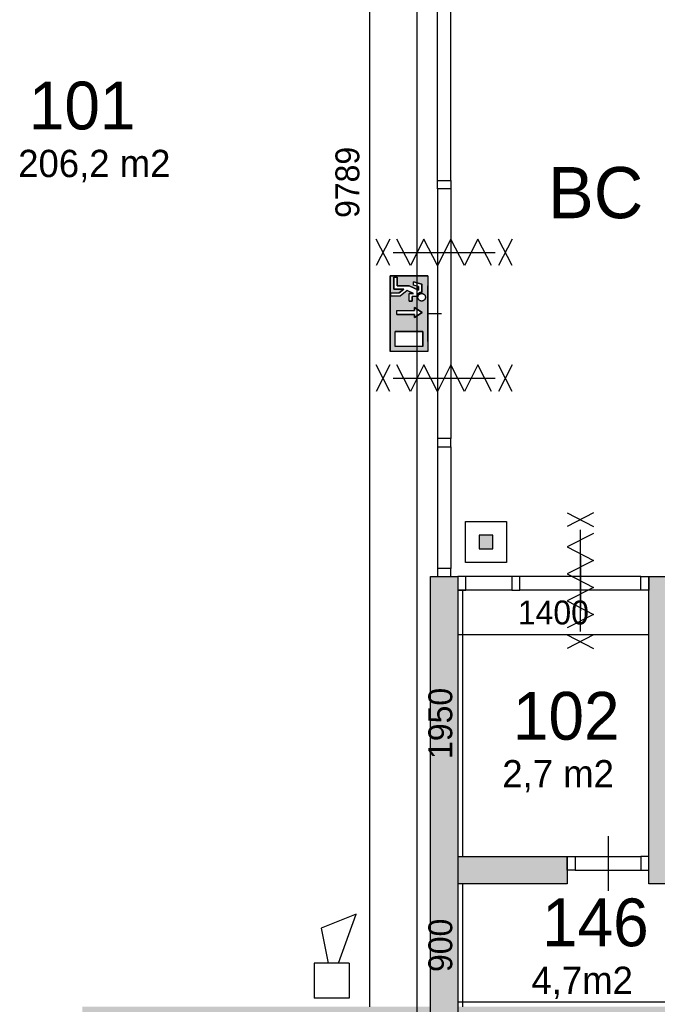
# Model space of a CAD drawing. Extents: x 126249 to 198477, y 373 to 102273.
# Tile 13 of 54: x 156539 to 161210, y 20307 to 27517. Entities that reach past the tile are written whole.
import ezdxf

# ---------------------------------------------------------------- set-up
doc = ezdxf.new("R2010")
doc.units = 0
doc.header["$MEASUREMENT"] = 0
doc.header["$PDMODE"] = 35
doc.header["$PDSIZE"] = -0.5
doc.layers.get('0').update_dxf_attribs({"linetype": 'CONTINUOUS'})
doc.layers.get('DEFPOINTS').update_dxf_attribs({"linetype": 'CONTINUOUS'})
for name, color, linetype in [('-05$RESERVE', 252, 'CONTINUOUS'), ('AL00---_BRANDBEVEILIGING', 252, 'CONTINUOUS'), ('AL22----_BINNENWAND', 252, 'CONTINUOUS'), ('AL32----_BINNENKOZIJN', 252, 'CONTINUOUS'), ('AM$1A---_MAATVOERING', 252, 'CONTINUOUS'), ('Brandweer', 252, 'CONTINUOUS'), ('COMPARTIMENTERING', 252, 'CONTINUOUS'), ('LAYER01', 252, 'CONTINUOUS'), ('M2', 252, 'CONTINUOUS'), ('OMPARTIMENTERING', 252, 'CONTINUOUS'), ('UNUSEDHATCH', 252, 'CONTINUOUS')]:
    doc.layers.add(name, color=color, linetype=linetype)
doc.styles.add('B-01', font='b-gbp')
doc.dimstyles.new('BBA_STAND', dxfattribs={"dimtxt": 175, "dimasz": 1, "dimexe": 1, "dimexo": 0.001, "dimgap": 75, "dimtad": 1, "dimdec": 0, "dimzin": 0, "dimdsep": 46, "dimtxsty": 'B-01', "dimblk": 'NONE', "dimblk1": 'NONE', "dimblk2": 'PIJL1', "dimcen": 1, "dimse1": 1, "dimse2": 1, "dimclrd": 256, "dimclre": 1, "dimclrt": 256, "dimadec": 0, "dimazin": 0, "dimtfac": 1, "dimtdec": 0, "dimtmove": 0, "dimatfit": 0, "dimldrblk": 'PIJL1', "dimfxl": 1, "dimtolj": 1, "dimtzin": 0, "dimarcsym": 0})

# ---------------------------------------------------------------- blocks, each defined once
blk = doc.blocks.new('*D168')
at = {"layer": 'AM$1A---_MAATVOERING', "lineweight": -2, "transparency": 16777216}
blk.add_line((159103.4, 20289), (159103.4, 30078.1), dxfattribs=at)
at = {"layer": 'DEFPOINTS', "color": 0, "transparency": 16777216}
for p in [(158273.8, 30078.1), (159103.4, 30078.1), (158273.8, 20289)]:
    blk.add_point(p, dxfattribs=at)
at = {"layer": 'AM$1A---_MAATVOERING', "transparency": 16777216, "insert": (158940.9, 26325.5), "char_height": 175, "attachment_point": 5, "rotation": 90, "style": 'B-01'}
blk.add_mtext('\\A1;9789', dxfattribs=at)
blk = doc.blocks.new('_None')
blk = doc.blocks.new('PIJL1')
at = {"color": 1, "linetype": 'ByBlock'}
blk.add_line((0, 82.6), (0, -82.6), dxfattribs=at)
blk.add_solid([(-100, 16.7), (-100, -16.7), (0, 0)], dxfattribs=at)
blk = doc.blocks.new('*D200')
at = {"layer": 'AM$1A---_MAATVOERING', "lineweight": -2, "transparency": 16777216}
blk.add_line((159784.4, 21389), (159784.4, 23339.2), dxfattribs=at)
at = {"layer": 'DEFPOINTS', "color": 0, "transparency": 16777216}
for p in [(159784.4, 23339.2), (159863.4, 23339.2), (159863.4, 21389)]:
    blk.add_point(p, dxfattribs=at)
at = {"layer": 'AM$1A---_MAATVOERING', "transparency": 16777216, "insert": (159621.9, 22364.1), "char_height": 175, "attachment_point": 5, "rotation": 90, "style": 'B-01'}
blk.add_mtext('\\A1;1950', dxfattribs=at)
blk = doc.blocks.new('*D201')
at = {"layer": 'AM$1A---_MAATVOERING', "lineweight": -2, "transparency": 16777216}
blk.add_line((161148.8, 23012.5), (159748.8, 23012.5), dxfattribs=at)
at = {"layer": 'DEFPOINTS', "color": 0, "transparency": 16777216}
for p in [(159748.8, 23127.5), (161148.8, 23127.5), (159748.8, 23012.5)]:
    blk.add_point(p, dxfattribs=at)
at = {"layer": 'AM$1A---_MAATVOERING', "transparency": 16777216, "insert": (160448.8, 23175), "char_height": 175, "attachment_point": 5, "style": 'B-01'}
blk.add_mtext('\\A1;1400', dxfattribs=at)
blk = doc.blocks.new('*D202')
at = {"layer": 'AM$1A---_MAATVOERING', "lineweight": -2, "transparency": 16777216}
blk.add_line((159748.8, 20325.5), (164948.8, 20325.5), dxfattribs=at)
at = {"layer": 'DEFPOINTS', "color": 0, "transparency": 16777216}
for p in [(159748.8, 20415.5), (164948.8, 20415.5), (164948.8, 20325.5)]:
    blk.add_point(p, dxfattribs=at)
at = {"layer": 'AM$1A---_MAATVOERING', "transparency": 16777216, "insert": (162824.4, 20488), "char_height": 175, "attachment_point": 5, "style": 'B-01'}
blk.add_mtext('\\A1;5200', dxfattribs=at)
blk = doc.blocks.new('*D203')
at = {"layer": 'AM$1A---_MAATVOERING', "lineweight": -2, "transparency": 16777216}
blk.add_line((159784.4, 20289), (159784.4, 21189), dxfattribs=at)
at = {"layer": 'DEFPOINTS', "color": 0, "transparency": 16777216}
for p in [(159784.4, 21189), (159926.4, 21189), (159926.4, 20289)]:
    blk.add_point(p, dxfattribs=at)
at = {"layer": 'AM$1A---_MAATVOERING', "transparency": 16777216, "insert": (159621.9, 20739), "char_height": 175, "attachment_point": 5, "rotation": 90, "style": 'B-01'}
blk.add_mtext('\\A1;900', dxfattribs=at)

msp = doc.modelspace()

# ---------------------------------------------------------------- hatches: boundary and pattern name
at = {"layer": 'AL00---_BRANDBEVEILIGING'}
msp.add_hatch(color=256, dxfattribs=at).paths.add_polyline_path([(159905.2, 23742), (159905.2, 23642), (160005.2, 23642), (160005.2, 23742)])
at = {"layer": 'COMPARTIMENTERING'}
h = msp.add_hatch(color=256, dxfattribs=at)
h.paths.add_polyline_path([(159431.4, 25358.7), (159431.4, 25335.6), (159474.3, 25364.2), (159530.2, 25364.2), (159530.2, 25086.8), (159252.8, 25086.8), (159252.8, 25641.6), (159530.2, 25641.6), (159530.2, 25364.2), (159474.3, 25364.2), (159486.9, 25372.6), (159431.4, 25409.6), (159431.4, 25386.4), (159301.9, 25386.4), (159301.9, 25358.7)])
h.paths.add_polyline_path([(159289.8, 25234.7), (159289.8, 25123.8), (159493.2, 25123.8), (159493.2, 25234.7)], flags=16)
h.paths.add_polyline_path([(159391.5, 25456.7), (159414.6, 25456.7), (159414.6, 25489.1), (159448.2, 25489.1), (159448.2, 25489.5), (159448.3, 25489.9), (159448.3, 25490.3), (159448.4, 25490.7), (159448.5, 25491), (159448.8, 25492.5), (159449.8, 25495.8), (159450.3, 25497.3), (159453, 25502.9), (159453.4, 25503.5), (159457.8, 25509.3), (159458, 25509.5), (159461.5, 25512.7), (159462, 25513.1), (159467.2, 25516.4), (159467.6, 25516.6), (159477.2, 25519.9), (159477.5, 25519.9), (159484.9, 25520.6), (159484, 25520.6), (159484, 25581.5), (159423.9, 25596.6), (159423.9, 25572.7), (159460.9, 25563.5), (159460.9, 25536.6), (159392.4, 25567.7), (159303.7, 25567.7), (159303.7, 25632.4), (159280.5, 25632.4), (159280.5, 25544.5), (159354.5, 25544.5), (159318.8, 25516.8), (159257.4, 25516.8), (159257.4, 25493.7), (159326.8, 25493.7), (159378, 25533.6), (159425.1, 25512.2), (159391.5, 25512.2)], flags=16)
h.paths.add_polyline_path([(159470.4, 25460.3), (159471.2, 25459.7), (159470.9, 25459.9), (159475.9, 25457.7), (159479.5, 25457.1), (159480.5, 25456.8), (159479.9, 25456.9), (159485.6, 25456.5), (159487, 25456.8), (159492.1, 25457.7), (159498.4, 25460.5), (159500.8, 25462.4), (159501.4, 25462.8), (159501.1, 25462.5), (159504.9, 25465.8), (159506, 25467.5), (159508.6, 25471.3), (159511.1, 25477.6), (159511.9, 25484.4), (159511.1, 25491.2), (159508.5, 25498), (159507.2, 25499.6), (159504.7, 25503.2), (159501.8, 25505.7), (159499.8, 25507.6), (159498.6, 25508.1), (159493.4, 25510.7), (159486.7, 25512.2), (159479.7, 25512.1), (159478.7, 25511.7), (159473.3, 25510.2), (159470.5, 25508.6), (159469.2, 25508.1), (159469.7, 25508.3), (159465.2, 25505.1), (159463.1, 25502.7), (159462.6, 25502.2), (159463, 25502.6), (159460, 25498.8), (159458.9, 25496.2), (159458.8, 25496.1), (159458.8, 25496.2), (159458.8, 25496.1), (159457.3, 25492.6), (159456.1, 25485.8), (159456.6, 25479), (159458.8, 25472.3), (159460, 25470.5), (159462.4, 25466.7), (159467.4, 25462)], flags=16)
at = {"layer": 'UNUSEDHATCH'}
h = msp.add_hatch(color=256, dxfattribs=at)
h.paths.add_polyline_path([(159748.8, 20289), (159748.8, 20189), (164948.8, 20189), (164948.8, 20289)])
h.paths.add_polyline_path([(159748.8, 23439), (159548.8, 23439), (159548.8, 20289), (159548.8, 20289), (159548.8, 20189), (159748.8, 20189), (159748.8, 20289)])
h.paths.add_polyline_path([(160548.8, 21189), (160548.8, 21389), (159748.8, 21389), (159748.8, 21189)])
h.paths.add_polyline_path([(161348.8, 21389), (161348.8, 23439), (161148.8, 23439), (161148.8, 23339.2), (161148.8, 21189), (164948.8, 21189), (164948.8, 21389)])
h.paths.add_polyline_path([(159598.8, 17758.5), (159698.8, 17758.5), (159698.8, 20189), (159598.8, 20189)])
h.paths.add_polyline_path([(159698.8, 17388.4), (159598.8, 17388.4), (159598.8, 14973.5), (158099, 14973.5), (158099, 14873.5), (159699.5, 14873.5), (160952.3, 14873.5), (160952.3, 14073.5), (161052.3, 14073.5), (161052.3, 14973.5), (159698.8, 14973.5)])
h.paths.add_polyline_path([(156998.8, 14223.5), (157098.8, 14223.5), (157098.8, 18889), (156998.8, 18889)])
h.paths.add_polyline_path([(159548.8, 20189), (159548.8, 20289), (156998.8, 20289), (156998.8, 20189), (157098.7, 20189), (157098.8, 20189)])

# ---------------------------------------------------------------- linework, layer by layer
at = {"layer": '-05$RESERVE'}
msp.add_line((159530.2, 25161), (159530.2, 25567.4), dxfattribs=at)
at = {"layer": 'AL00---_BRANDBEVEILIGING'}
msp.add_lwpolyline([(159805.2, 23542.1), (159805.2, 23842), (160105.2, 23842), (160105.2, 23542), (159805.2, 23542)], dxfattribs=at)
msp.add_lwpolyline([(159905.2, 23642), (160005.2, 23642), (160005.2, 23742), (159905.2, 23742)], close=True, dxfattribs=at)
at = {"layer": 'AL22----_BINNENWAND'}
for points in [[(159548.8, 20189), (159548.8, 23439)], [(159548.8, 23439), (159748.8, 23439)], [(159748.8, 23439), (159748.8, 20189)], [(161148.8, 21189), (161148.8, 23439)], [(161148.8, 23439), (161348.8, 23439)], [(159748.8, 21389), (160548.8, 21389)], [(160548.8, 21389), (160548.8, 21189)], [(160548.8, 21189), (159748.8, 21189)], [(164948.8, 21189), (161148.8, 21189)]]:
    msp.add_lwpolyline(points, dxfattribs=at)
at = {"layer": 'AL32----_BINNENKOZIJN', "ltscale": 10}
for p, q in [((159599, 26339.1), (159599, 28128.7)), ((159698.8, 26339.1), (159698.8, 28128.7)), ((159599, 24389.3), (159599, 23498.7)), ((159698.8, 24389.3), (159698.8, 23498.7)), ((160144.1, 23439), (159748.8, 23439)), ((160144.1, 23339.2), (159748.8, 23339.2))]:
    msp.add_line(p, q, dxfattribs=at)
at = {"layer": 'AL32----_BINNENKOZIJN'}
msp.add_line((159630, 25364.2), (159530.2, 25364.2), dxfattribs=at)
for points in [[(159698.8, 26339.1), (159698.8, 26279.3), (159599, 26279.3), (159599, 26339.1)], [(159698.8, 24389.3), (159698.8, 24449.1), (159599, 24449.1), (159599, 24389.3)], [(159698.8, 23439), (159698.8, 23498.7), (159599, 23498.7), (159599, 23439)], [(159748.8, 23339.2), (159808.6, 23339.2), (159808.6, 23439), (159748.8, 23439)], [(160144.1, 23339.2), (160203.8, 23339.2), (160203.8, 23439), (160144.1, 23439)], [(161148.8, 23339.2), (161089.1, 23339.2), (161089.1, 23439), (161148.8, 23439)], [(160548.8, 21389), (160608.8, 21389), (160608.8, 21289), (160548.8, 21289)], [(161148.8, 21389), (161089.1, 21389), (161089.1, 21289.2), (161148.8, 21289.2)]]:
    msp.add_lwpolyline(points, close=True, dxfattribs=at)
for points in [[(159599, 26279.3), (159599, 25364.2)], [(159698.8, 26279.3), (159698.8, 25364.2)], [(159599, 25364.2), (159599, 24449.1)], [(159698.8, 25364.2), (159698.8, 24449.1)], [(159448.8, 24891.7), (159648.8, 24891.7), (159848.8, 24891.7)], [(160644.6, 23589.2), (160644.6, 23389.2), (160644.6, 23189.2)], [(160646.5, 23589.2), (160646.5, 23389.2), (160646.5, 23189.2)], [(161089.1, 23439), (160203.8, 23439)], [(161089.1, 23339.2), (160203.8, 23339.2)], [(160849, 21539), (160849, 21339), (160849, 21139)], [(160608.8, 21389), (161089.1, 21389)], [(160608.8, 21289), (161089.1, 21289.2)]]:
    msp.add_lwpolyline(points, dxfattribs=at)
at = {"layer": 'Brandweer'}
for p, q in [((159252.8, 25641.6), (159252.8, 25086.8)), ((159530.2, 25641.6), (159252.8, 25641.6)), ((159280.5, 25632.4), (159280.5, 25544.5)), ((159303.7, 25632.4), (159280.5, 25632.4)), ((159303.7, 25567.7), (159303.7, 25632.4)), ((159484, 25581.5), (159423.9, 25596.6)), ((159423.9, 25572.7), (159423.9, 25596.6)), ((159530.2, 25641.6), (159530.2, 25086.8)), ((159280.5, 25544.5), (159354.5, 25544.5)), ((159392.4, 25567.7), (159303.7, 25567.7)), ((159354.5, 25544.5), (159318.8, 25516.8)), ((159378.2, 25533.7), (159326.8, 25493.7)), ((159425.1, 25512.2), (159378, 25533.6)), ((159460.9, 25536.6), (159392.4, 25567.7)), ((159460.9, 25563.5), (159423.9, 25572.7)), ((159460.9, 25563.5), (159460.9, 25536.6)), ((159484, 25520.5), (159484, 25581.5)), ((159257.4, 25516.8), (159318.8, 25516.8)), ((159257.4, 25493.7), (159257.4, 25516.8)), ((159326.8, 25493.7), (159257.4, 25493.7)), ((159425.1, 25512.2), (159391.5, 25512.2)), ((159391.5, 25456.7), (159391.5, 25512.2)), ((159391.5, 25456.7), (159414.6, 25456.7)), ((159414.6, 25456.7), (159414.6, 25489.1)), ((159448.2, 25489.1), (159414.6, 25489.1)), ((159301.9, 25386.4), (159431.4, 25386.4)), ((159431.4, 25409.6), (159431.4, 25386.4)), ((159486.9, 25372.6), (159431.4, 25409.6)), ((159301.9, 25358.7), (159431.4, 25358.7)), ((159431.4, 25335.6), (159486.9, 25372.6)), ((159431.4, 25358.7), (159431.4, 25335.6)), ((159289.8, 25123.8), (159289.8, 25234.7)), ((159493.2, 25234.7), (159289.8, 25234.7)), ((159493.2, 25123.8), (159493.2, 25234.7)), ((159493.2, 25123.8), (159289.8, 25123.8)), ((159530.2, 25086.8), (159252.8, 25086.8)), ((159004, 20968), (158747.5, 20865.4)), ((158875.8, 20609), (159004, 20968)), ((158747.5, 20865.4), (158798.8, 20609)), ((158696.2, 20609), (158696.2, 20352.5)), ((158952.7, 20609), (158696.2, 20609)), ((158952.7, 20609), (158952.7, 20352.5)), ((158952.7, 20352.5), (158696.2, 20352.5))]:
    msp.add_line(p, q, dxfattribs=at)
for points in [[(159251.3, 25716.5), (159151.3, 25910)], [(159251.3, 25910), (159151.3, 25716.5)], [(159995.3, 25716.5), (159896.3, 25910), (159797.3, 25716.5), (159698.3, 25910), (159599.3, 25716.5), (159500.3, 25910), (159401.3, 25716.5), (159302.3, 25910)], [(160146.3, 25716.5), (160046.3, 25910)], [(160146.3, 25910), (160046.3, 25716.5)], [(159276.3, 25813.2), (160021.3, 25813.2)], [(159252.8, 25641.6), (159530.2, 25641.6), (159530.2, 25086.8), (159252.8, 25086.8), (159252.8, 25641.6)], [(159280.5, 25632.4), (159303.7, 25632.4), (159303.7, 25567.7), (159392.4, 25567.7), (159460.9, 25536.6), (159460.9, 25563.5), (159423.9, 25572.7), (159423.9, 25596.6), (159484, 25581.5), (159484, 25520.5), (159478.1, 25520.1), (159475.7, 25519.6), (159473.1, 25518.9), (159470.4, 25517.9), (159466.9, 25516.2), (159464.1, 25514.6), (159462.3, 25513.3), (159460, 25511.4), (159458.1, 25509.6), (159455.6, 25506.8), (159453.7, 25504), (159451.9, 25501), (159450.5, 25498.1), (159449.2, 25494), (159448.5, 25491), (159447.8, 25489.1), (159414.6, 25489.1), (159414.6, 25456.7), (159391.5, 25456.7), (159391.5, 25512.2), (159425.1, 25512.2), (159378, 25533.6), (159326.8, 25493.7), (159257.4, 25493.7), (159257.4, 25516.8), (159318.8, 25516.8), (159354.5, 25544.5), (159280.5, 25544.5), (159280.5, 25632.4)], [(159484, 25520.5), (159483.6, 25520.5), (159483.2, 25520.5), (159482.8, 25520.5), (159482.4, 25520.5), (159482, 25520.5), (159481.5, 25520.5), (159481.1, 25520.4), (159480.7, 25520.4), (159480.3, 25520.4), (159479.9, 25520.3), (159479.5, 25520.3), (159479.1, 25520.2), (159478.7, 25520.2), (159478.3, 25520.1), (159477.9, 25520), (159477.5, 25520), (159477.1, 25519.9), (159476.7, 25519.8), (159476.3, 25519.7), (159475.9, 25519.6), (159475.5, 25519.5), (159475.1, 25519.4), (159474.7, 25519.3), (159474.3, 25519.2), (159473.9, 25519.1), (159473.6, 25519), (159473.2, 25518.9), (159472.8, 25518.8), (159472.4, 25518.6), (159472, 25518.5), (159471.6, 25518.4), (159471.2, 25518.2), (159470.9, 25518.1), (159470.5, 25517.9), (159470.1, 25517.8), (159469.7, 25517.6), (159469.4, 25517.5), (159469, 25517.3), (159468.6, 25517.1), (159468.3, 25516.9), (159467.9, 25516.8), (159467.5, 25516.6), (159467.2, 25516.4), (159466.8, 25516.2), (159466.4, 25516), (159466.1, 25515.8), (159465.7, 25515.6), (159465.4, 25515.4), (159465, 25515.2), (159464.7, 25515), (159464.4, 25514.7), (159464, 25514.5), (159463.7, 25514.3), (159463.3, 25514.1), (159463, 25513.8), (159462.7, 25513.6), (159462.4, 25513.3), (159462, 25513.1), (159461.7, 25512.9), (159461.4, 25512.6), (159461.1, 25512.3), (159460.8, 25512.1), (159460.4, 25511.8), (159460.1, 25511.6), (159459.8, 25511.3), (159459.5, 25511), (159459.2, 25510.7), (159458.9, 25510.4), (159458.7, 25510.2), (159458.4, 25509.9), (159458.1, 25509.6), (159457.8, 25509.3), (159457.5, 25509), (159457.2, 25508.7), (159457, 25508.4), (159456.7, 25508.1), (159456.4, 25507.8), (159456.2, 25507.5), (159455.9, 25507.2), (159455.7, 25506.8), (159455.4, 25506.5), (159455.2, 25506.2), (159454.9, 25505.9), (159454.7, 25505.5), (159454.4, 25505.2), (159454.2, 25504.9), (159454, 25504.5), (159453.8, 25504.2), (159453.5, 25503.9), (159453.3, 25503.5), (159453.1, 25503.2), (159452.9, 25502.8), (159452.7, 25502.5), (159452.5, 25502.1), (159452.3, 25501.8), (159452.1, 25501.4), (159451.9, 25501), (159451.7, 25500.7), (159451.5, 25500.3), (159451.4, 25499.9), (159451.2, 25499.6), (159451, 25499.2), (159450.9, 25498.8), (159450.7, 25498.5), (159450.6, 25498.1), (159450.4, 25497.7), (159450.3, 25497.3), (159450.1, 25496.9), (159450, 25496.6), (159449.8, 25496.2), (159449.7, 25495.8), (159449.6, 25495.4), (159449.5, 25495), (159449.3, 25494.6), (159449.2, 25494.2), (159449.1, 25493.8), (159449, 25493.4), (159448.9, 25493.1), (159448.8, 25492.7), (159448.7, 25492.3), (159448.6, 25491.9), (159448.6, 25491.5), (159448.5, 25491.1), (159448.4, 25490.7), (159448.3, 25490.3), (159448.3, 25489.9), (159448.2, 25489.5), (159448.2, 25489.1)], [(159503.6, 25464.8), (159502.6, 25463.9), (159501.6, 25463), (159500.5, 25462.1), (159499.4, 25461.4), (159498.3, 25460.6), (159497.1, 25460), (159495.8, 25459.3), (159494.6, 25458.8), (159493.3, 25458.3), (159492, 25457.9), (159490.7, 25457.5), (159489.4, 25457.2), (159488.1, 25457), (159486.7, 25456.8), (159485.3, 25456.7), (159484, 25456.7), (159482.6, 25456.7), (159481.3, 25456.8), (159479.9, 25457), (159478.6, 25457.2), (159477.2, 25457.5), (159475.9, 25457.9), (159474.6, 25458.3), (159473.4, 25458.8), (159472.1, 25459.3), (159470.9, 25460), (159469.7, 25460.6), (159468.6, 25461.4), (159467.5, 25462.1), (159466.4, 25463), (159465.4, 25463.9), (159464.4, 25464.8), (159463.4, 25465.8), (159462.5, 25466.8), (159461.7, 25467.9), (159460.9, 25469), (159460.2, 25470.2), (159459.5, 25471.4), (159458.9, 25472.6), (159458.4, 25473.8), (159457.9, 25475.1), (159457.4, 25476.4), (159457.1, 25477.7), (159456.8, 25479), (159456.5, 25480.4), (159456.4, 25481.7), (159456.3, 25483.1), (159456.2, 25484.4), (159456.3, 25485.8), (159456.4, 25487.2), (159456.5, 25488.5), (159456.8, 25489.8), (159457.1, 25491.2), (159457.4, 25492.5), (159457.9, 25493.8), (159458.4, 25495), (159458.9, 25496.3), (159459.5, 25497.5), (159460.2, 25498.7), (159460.9, 25499.8), (159461.7, 25501), (159462.5, 25502), (159463.4, 25503.1), (159464.4, 25504), (159465.4, 25505), (159466.4, 25505.9), (159467.5, 25506.7), (159468.6, 25507.5), (159469.7, 25508.2), (159470.9, 25508.9), (159472.1, 25509.5), (159473.4, 25510.1), (159474.6, 25510.6), (159475.9, 25511), (159477.2, 25511.3), (159478.6, 25511.6), (159479.9, 25511.9), (159481.3, 25512), (159482.6, 25512.1), (159484, 25512.2), (159485.3, 25512.1), (159486.7, 25512), (159488.1, 25511.9), (159489.4, 25511.6), (159490.7, 25511.3), (159492, 25511), (159493.3, 25510.6), (159494.6, 25510.1), (159495.8, 25509.5), (159497.1, 25508.9), (159498.3, 25508.2), (159499.4, 25507.5), (159500.5, 25506.7), (159501.6, 25505.9), (159502.6, 25505), (159503.6, 25504), (159504.5, 25503.1), (159505.4, 25502), (159506.3, 25501), (159507.1, 25499.8), (159507.8, 25498.7), (159508.5, 25497.5), (159509.1, 25496.3), (159509.6, 25495), (159510.1, 25493.8), (159510.5, 25492.5), (159510.9, 25491.2), (159511.2, 25489.8), (159511.4, 25488.5), (159511.6, 25487.1), (159511.7, 25485.8), (159511.7, 25484.4), (159511.7, 25483.1), (159511.6, 25481.7), (159511.4, 25480.4), (159511.2, 25479), (159510.9, 25477.7), (159510.5, 25476.4), (159510.1, 25475.1), (159509.6, 25473.8), (159509.1, 25472.6), (159508.5, 25471.4), (159507.8, 25470.2), (159507.1, 25469), (159506.3, 25467.9), (159505.4, 25466.8), (159504.5, 25465.8), (159503.6, 25464.8)], [(159488.1, 25511.9), (159492.7, 25510.8), (159497.8, 25508.5), (159501.7, 25505.8), (159504.2, 25503.4), (159507.2, 25499.7), (159509.3, 25495.8), (159511.1, 25490.1), (159511.7, 25482.8), (159510.6, 25476.5), (159509, 25472.5), (159507.9, 25470.3), (159506.1, 25467.7), (159504.3, 25465.6), (159500.9, 25462.5), (159497.4, 25460.1), (159493.1, 25458.2), (159487.3, 25456.9), (159483.1, 25456.7), (159479.6, 25457), (159473.9, 25458.6), (159470.5, 25460.2), (159466.2, 25463.2), (159462, 25467.5), (159460.1, 25470.4), (159458, 25474.8), (159456.8, 25479.1), (159456.3, 25485.8), (159457.3, 25491.9), (159458.8, 25496.1), (159460.6, 25499.4), (159463, 25502.6), (159466.4, 25505.9), (159470.4, 25508.6), (159473.7, 25510.2), (159477.9, 25511.5), (159480.7, 25512), (159485.3, 25512.1), (159488.1, 25511.9)], [(159301.9, 25358.7), (159301.9, 25386.4), (159431.4, 25386.4), (159431.4, 25409.6), (159486.9, 25372.6), (159431.4, 25335.6), (159431.4, 25358.7), (159301.9, 25358.7)], [(159289.8, 25234.7), (159493.2, 25234.7), (159493.2, 25123.8), (159289.8, 25123.8), (159289.8, 25234.7)], [(159251.3, 24794.9), (159151.3, 24988.5)], [(159251.3, 24988.5), (159151.3, 24794.9)], [(159995.3, 24794.9), (159896.3, 24988.5), (159797.3, 24794.9), (159698.3, 24988.5), (159599.3, 24794.9), (159500.3, 24988.5), (159401.3, 24794.9), (159302.3, 24988.5)], [(160146.3, 24794.9), (160046.3, 24988.5)], [(160146.3, 24988.5), (160046.3, 24794.9)], [(159276.3, 24891.7), (160021.3, 24891.7)], [(159276.3, 24891.7), (160021.3, 24891.7)], [(160549.7, 23906.7), (160743.2, 23806.7)], [(160743.2, 23906.7), (160549.7, 23806.7)], [(160743.2, 23755.7), (160549.7, 23656.7), (160743.2, 23557.7), (160549.7, 23458.7), (160743.2, 23359.7), (160549.7, 23260.7), (160743.2, 23161.7), (160549.7, 23062.7)], [(160646.5, 23036.7), (160646.5, 23781.7)], [(160646.5, 23036.7), (160646.5, 23781.7)], [(160549.7, 23011.7), (160743.2, 22911.7)], [(160743.2, 23011.7), (160549.7, 22911.7)]]:
    msp.add_lwpolyline(points, dxfattribs=at)
msp.add_lwpolyline([(159484, 25520.5), (159477.3, 25519.9), (159467.3, 25516.5), (159461.9, 25513), (159457.9, 25509.4), (159453.2, 25503.3), (159450.1, 25496.9), (159448.7, 25492.1), (159447.8, 25489.1), (159414.6, 25489.1), (159414.6, 25456.7), (159391.5, 25456.7), (159391.5, 25512.2), (159425.1, 25512.2), (159378, 25533.6), (159326.8, 25493.7), (159257.4, 25493.7), (159257.4, 25516.8), (159318.8, 25516.8), (159354.5, 25544.5), (159280.5, 25544.5), (159280.5, 25632.4), (159303.7, 25632.4), (159303.7, 25567.7), (159392.4, 25567.7), (159460.9, 25536.6), (159460.9, 25563.5), (159423.9, 25572.7), (159423.9, 25596.6), (159484, 25581.5)], close=True, dxfattribs=at)
at = {"layer": 'OMPARTIMENTERING', "ltscale": 800}
msp.add_line((159448.8, 36673.5), (159448.8, 20089), dxfattribs=at)

# ---------------------------------------------------------------- texts
at = {"layer": 'LAYER01', "style": 'B-01'}
for s, height, p in [('101', 350, (156606.5, 26713.4)), ('BC D1', 375, (160410.1, 26063.3)), ('102', 350, (160152.7, 22244.8)), ('146', 350, (160366, 20732.1))]:
    msp.add_text(s, height=height, rotation=0, dxfattribs=at).set_placement(p)
at = {"layer": 'M2', "char_height": 200, "attachment_point": 1, "style": 'B-01'}
for s, insert, width in [('206,2 m2', (156528.5, 26564.2), 2373.302), ('2,7 m2', (160074.7, 22095.6), 1805), ('4,7m2', (160288, 20582.9), 1805)]:
    msp.add_mtext(s, dxfattribs=dict(at, insert=insert, width=width))

# ---------------------------------------------------------------- dimensions: what is measured, and where the dimension line sits
at = {"layer": 'AM$1A---_MAATVOERING'}
dim = msp.add_linear_dim(base=(159103.4, 30078.1), p1=(158273.8, 20289), p2=(158273.8, 30078.1), angle=270, dimstyle='BBA_STAND', dxfattribs=at)
dim.commit()
dim.dimension.update_dxf_attribs({"geometry": '*D168', "text_midpoint": (159103.4, 26325.5), "dimtype": 160})
for base, p1, p2, picture, middle in [((159784.4, 23339.2), (159863.4, 21389), (159863.4, 23339.2), '*D200', (159621.9, 22364.1)), ((159784.4, 21189), (159926.4, 20289), (159926.4, 21189), '*D203', (159621.9, 20739))]:
    dim = msp.add_linear_dim(base=base, p1=p1, p2=p2, angle=270, dimstyle='BBA_STAND', dxfattribs=at)
    dim.commit()
    dim.dimension.update_dxf_attribs({"geometry": picture, "text_midpoint": middle})
dim = msp.add_linear_dim(base=(159748.8, 23012.5), p1=(161148.8, 23127.5), p2=(159748.8, 23127.5), dimstyle='BBA_STAND', dxfattribs=at)
dim.commit()
dim.dimension.update_dxf_attribs({"geometry": '*D201', "text_midpoint": (160448.8, 23175)})
dim = msp.add_linear_dim(base=(164948.8, 20325.5), p1=(159748.8, 20415.5), p2=(164948.8, 20415.5), dimstyle='BBA_STAND', dxfattribs=at)
dim.commit()
dim.dimension.update_dxf_attribs({"geometry": '*D202', "text_midpoint": (162824.4, 20325.5), "dimtype": 160})

doc.saveas('drawing.dxf')
